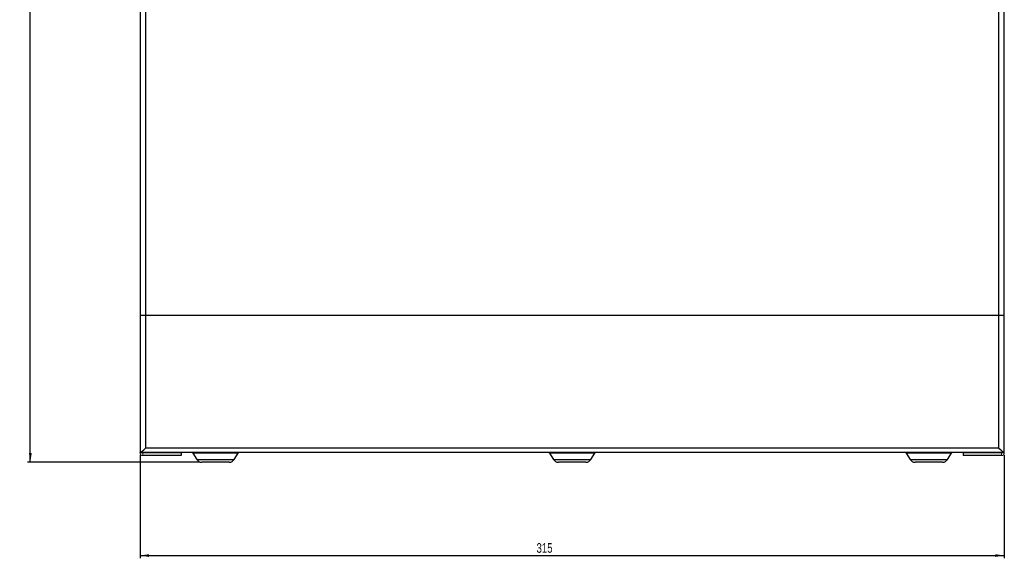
# Model space of a CAD drawing. Header units: millimetres. Extents: x -156 to 871, y -149 to 835.
# Tile 1 of 8: x -156 to 203, y -149 to 48. Entities that reach past the tile are written whole.
import ezdxf

# ---------------------------------------------------------------- set-up
doc = ezdxf.new("R2010")
doc.units = ezdxf.units.MM
doc.layers.add('DRAWINGS', color=7, linetype='Continuous')
doc.styles.add('SLDTEXTSTYLE0', font='TXT', dxfattribs={"width": 0.75})
doc.dimstyles.new('SLDDIMSTYLE0', dxfattribs={"dimtxt": 3.5, "dimasz": 3.302, "dimexe": 0, "dimexo": 0.0625, "dimgap": 0.875, "dimtad": 0, "dimtih": 1, "dimtoh": 1, "dimdec": 0, "dimrnd": 1e-09, "dimzin": 12, "dimdsep": 46, "dimtxsty": 'SLDTEXTSTYLE0', "dimsah": 1, "dimcen": 0.09, "dimadec": 0, "dimazin": 3, "dimtfac": 1, "dimtdec": 0, "dimtofl": 0, "dimtmove": 0, "dimatfit": 3, "dimfxl": 1, "dimfrac": 2, "dimtolj": 1, "dimtzin": 12, "dimarcsym": 0})

# ---------------------------------------------------------------- blocks, each defined once
blk = doc.blocks.new('_D')
at = {"layer": 'DRAWINGS'}
for p, q in [((-110.71, 224.85), (-153.41, 224.85)), ((-152.41, 224.85), (-152.41, 56.89)), ((-152.41, -113.65), (-152.41, 51.33)), ((-90.93, -113.65), (-153.41, -113.65))]:
    blk.add_line(p, q, dxfattribs=at)
for points in [[(-152.41, 224.85), (-152.91, 221.54), (-151.9, 221.54)], [(-152.41, -113.65), (-151.9, -110.35), (-152.91, -110.35)]]:
    blk.add_solid(points, dxfattribs=at)
at = {"layer": 'DRAWINGS', "insert": (-156.29, 55.84), "char_height": 3.5, "attachment_point": 1, "style": 'SLDTEXTSTYLE0'}
blk.add_mtext('340', dxfattribs=at)
blk = doc.blocks.new('_D_1')
at = {"layer": 'DRAWINGS'}
for p, q in [((-112.41, -111.15), (-112.41, -148.65)), ((202.59, -111.15), (202.59, -148.65)), ((-112.41, -147.65), (202.59, -147.65))]:
    blk.add_line(p, q, dxfattribs=at)
for points in [[(-112.41, -147.65), (-109.1, -148.16), (-109.1, -147.15)], [(202.59, -147.65), (199.29, -147.15), (199.29, -148.16)]]:
    blk.add_solid(points, dxfattribs=at)
at = {"layer": 'DRAWINGS', "insert": (32.09, -143.14), "char_height": 3.5, "attachment_point": 1, "style": 'SLDTEXTSTYLE0'}
blk.add_mtext('315', dxfattribs=at)

msp = doc.modelspace()

# ---------------------------------------------------------------- linework, layer by layer
at = {"color": 7, "linetype": 'Continuous', "lineweight": 25}
for p, q in [((-112.41, 222.15), (-112.41, -59.97)), ((-110.41, 222.15), (-110.41, -60.15)), ((200.59, -60.15), (200.59, 222.15)), ((202.59, -59.97), (202.59, 222.15)), ((-112.41, -59.97), (-112.41, -110.15)), ((-110.41, -60.15), (200.59, -60.15)), ((-110.41, -60.15), (-110.41, -108.53)), ((200.59, -108.53), (200.59, -60.15)), ((202.59, -110.15), (202.59, -59.97)), ((-112.41, -110.25), (-112.41, -110.15)), ((-112.41, -110.15), (-112.37, -110.15)), ((202.56, -110.15), (-112.37, -110.15)), ((-111.41, -110.25), (-111.41, -110.15)), ((-97.41, -110.25), (-111.41, -110.25)), ((200.59, -108.53), (-110.41, -108.53)), ((-97.41, -110.25), (-97.41, -111.25)), ((-93.17, -110.34), (-91.71, -112.67)), ((-78.1, -112.67), (-76.64, -110.34)), ((36.83, -110.34), (38.29, -112.67)), ((51.9, -112.67), (53.36, -110.34)), ((166.83, -110.34), (168.29, -112.67)), ((181.9, -112.67), (183.36, -110.34)), ((187.59, -110.25), (187.59, -111.25)), ((201.59, -110.25), (187.59, -110.25)), ((201.59, -110.25), (201.59, -110.15)), ((202.56, -110.15), (202.59, -110.15)), ((202.59, -110.25), (202.59, -110.15)), ((-97.41, -111.25), (-111.41, -111.25)), ((-84.91, -113.65), (-89.93, -113.65)), ((-79.88, -113.65), (-84.91, -113.65)), ((45.09, -113.65), (40.07, -113.65)), ((50.12, -113.65), (45.09, -113.65)), ((175.09, -113.65), (170.07, -113.65)), ((180.12, -113.65), (175.09, -113.65)), ((201.59, -111.25), (187.59, -111.25))]:
    msp.add_line(p, q, dxfattribs=at)
at = {"color": 144, "linetype": 'Continuous', "lineweight": 18}
for p, q in [((-111.41, -110.25), (-112.41, -110.25)), ((-111.41, -110.25), (-111.41, -111.25)), ((201.59, -110.25), (201.59, -111.25)), ((201.59, -110.25), (202.59, -110.25))]:
    msp.add_line(p, q, dxfattribs=at)
at = {"color": 8, "linetype": 'Continuous', "lineweight": 25}
for p, q in [((-84.91, -110.34), (-93.17, -110.34)), ((-76.64, -110.34), (-84.91, -110.34)), ((45.09, -110.34), (36.83, -110.34)), ((53.36, -110.34), (45.09, -110.34)), ((175.09, -110.34), (166.83, -110.34)), ((183.36, -110.34), (175.09, -110.34)), ((-91.71, -112.67), (-84.91, -112.67)), ((-84.91, -112.67), (-78.1, -112.67)), ((38.29, -112.67), (45.09, -112.67)), ((45.09, -112.67), (51.9, -112.67)), ((168.29, -112.67), (175.09, -112.67)), ((175.09, -112.67), (181.9, -112.67))]:
    msp.add_line(p, q, dxfattribs=at)
at = {"color": 144, "linetype": 'Continuous', "lineweight": 18}
for centre, start, end in [((-111.41, -110.25), 180, 270), ((201.59, -110.25), 270, 0)]:
    msp.add_arc(centre, 1, start, end, dxfattribs=at)
at = {"color": 7, "linetype": 'Continuous', "lineweight": 25}
for centre, radius, start, end in [((-93.51, -110.55), 0.4, 32.1523, 90), ((-76.3, -110.55), 0.4, 90, 147.8477), ((36.49, -110.55), 0.4, 32.1523, 90), ((53.7, -110.55), 0.4, 90, 147.8477), ((166.49, -110.55), 0.4, 32.1523, 90), ((183.7, -110.55), 0.4, 90, 147.8477), ((-89.93, -111.55), 2.1, 212.1523, 270), ((-79.88, -111.55), 2.1, 270, 327.8477), ((40.07, -111.55), 2.1, 212.1523, 270), ((50.12, -111.55), 2.1, 270, 327.8477), ((170.07, -111.55), 2.1, 212.1523, 270), ((180.12, -111.55), 2.1, 270, 327.8477)]:
    msp.add_arc(centre, radius, start, end, dxfattribs=at)
for centre, major_axis, start_param, end_param in [((-110.41, -59.97), (2, 0), 3.141593, 4.712389), ((200.59, -59.97), (2, 0), 4.712389, 6.283185), ((-110.41, -108.15), (1.99, 1.99), 3.235474, 4.618508), ((200.59, -108.15), (1.99, -1.99), 4.80627, 6.189304)]:
    msp.add_ellipse(centre, major_axis=major_axis, ratio=0.094158, start_param=start_param, end_param=end_param, dxfattribs=at)

# ---------------------------------------------------------------- dimensions: what is measured, and where the dimension line sits
at = {"layer": 'DRAWINGS'}
dim = msp.add_linear_dim(base=(-152.40645019, -113.65376335), p1=(-109.70619939, 224.84623665), p2=(-89.92991291, -113.65376335), angle=90, dimstyle='SLDDIMSTYLE0', dxfattribs=at)
dim.commit()
dim.dimension.update_dxf_attribs({"geometry": '_D', "text_midpoint": (-152.40645019, 54.10702241), "dimtype": 160})
dim = msp.add_linear_dim(base=(202.59, -144.88), p1=(-112.41, -110.15), p2=(202.59, -110.15), dimstyle='SLDDIMSTYLE0', dxfattribs=at)
dim.commit()
dim.dimension.update_dxf_attribs({"geometry": '_D_1', "text_midpoint": (35.97, -144.88), "dimtype": 160})

doc.saveas('drawing.dxf')
